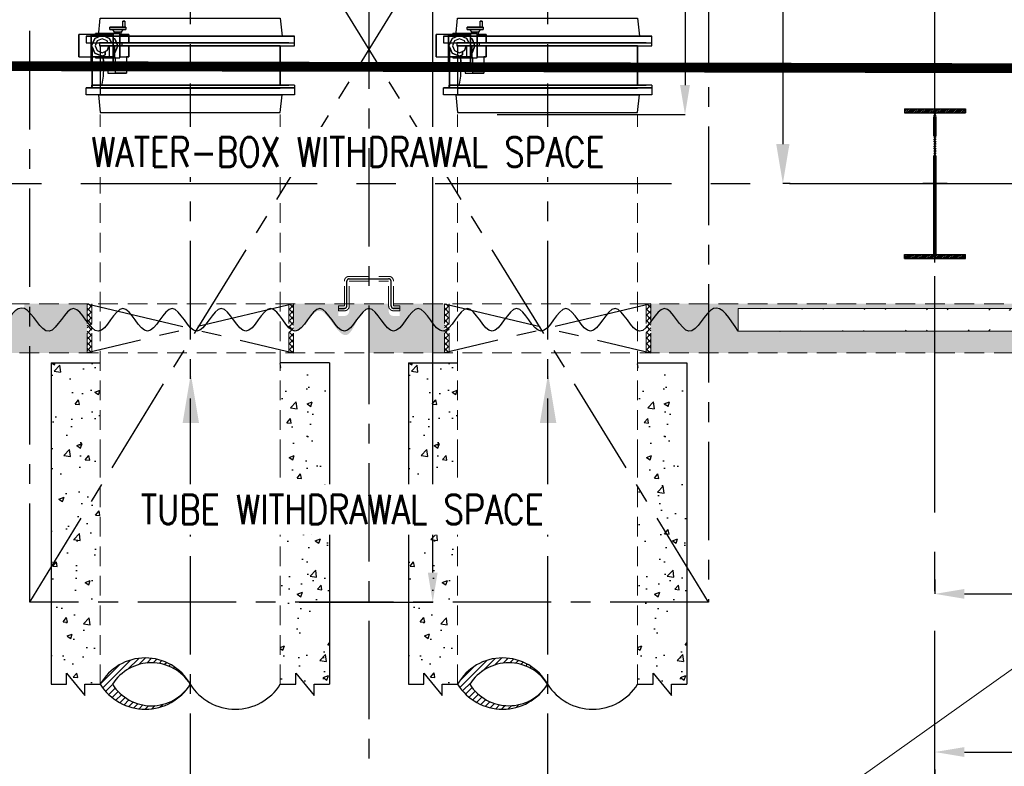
# Model space of a CAD drawing. Extents: x -7650383 to 4934791, y -137560 to 1826789.
# Tile 29 of 256: x 230093 to 240096, y 463164 to 470746. Entities that reach past the tile are written whole.
import ezdxf

# ---------------------------------------------------------------- set-up
doc = ezdxf.new("R2010")
doc.units = 0
doc.header["$LTSCALE"] = 800
doc.header["$MEASUREMENT"] = 0
doc.set_wipeout_variables(frame=1)
for name, pattern in [('CENTER', [2, 1.25, -0.25, 0.25, -0.25]), ('CENTER2', [1.125, 0.75, -0.125, 0.125, -0.125]), ('HIDDEN', [0.375, 0.25, -0.125])]:
    doc.linetypes.add(name, pattern=pattern)
doc.layers.get('0').update_dxf_attribs({"linetype": 'CONTINUOUS'})
for name, color, linetype in [('BLDG', 2, 'CONTINUOUS'), ('CENTER', 2, 'CENTER'), ('COL', 1, 'CENTER'), ('CWPIPEI', 4, 'CONTINUOUS'), ('GRID', 8, 'CENTER'), ('HATCH', 9, 'CONTINUOUS'), ('MECH_EQ', 8, 'HIDDEN'), ('T', 3, 'CONTINUOUS'), ('TEXT', 3, 'CONTINUOUS'), ('TG_Col', 2, 'CONTINUOUS')]:
    doc.layers.add(name, color=color, linetype=linetype)
for name, color, linetype, lineweight in [('DIM', 4, 'CONTINUOUS', 13), ('EQP0', 8, 'HIDDEN', 9), ('STAIR', 4, 'CONTINUOUS', 13), ('WALL', 6, 'CONTINUOUS', 18)]:
    doc.layers.add(name, color=color, linetype=linetype, lineweight=lineweight)
doc.styles.add('ROMANS', font='ISO9.shx', dxfattribs={"width": 0.8})
doc.styles.add('S1', font='SIMPLEX.SHX', dxfattribs={"height": 200})
doc.styles.add('S3', font='ROMANS1.SHX', dxfattribs={"width": 0.8})
doc.dimstyles.new('STANDARD$0', dxfattribs={"dimtxt": 250, "dimasz": 200, "dimexe": 0, "dimexo": 0, "dimgap": 100, "dimtad": 1, "dimdec": 0, "dimzin": 0, "dimdsep": 46, "dimtxsty": 'S1', "dimcen": 0, "dimadec": 0, "dimazin": 0, "dimtfac": 1, "dimtdec": 0, "dimtmove": 2, "dimatfit": 3, "dimfxl": 1, "dimtolj": 1, "dimtzin": 0, "dimarcsym": 0})
pattern_1 = [(45, (327686.546, -823002.334), (29.1681547, -29.1681547), []), (315, (327686.546, -823002.334), (-29.1681547, -29.1681547), [])]
pattern_2 = [(45, (331316.94, -823002.334), (29.1681547, -29.1681547), []), (315, (331316.94, -823002.334), (-29.1681547, -29.1681547), [])]

# ---------------------------------------------------------------- blocks, each defined once
blk = doc.blocks.new('*D331')
at = {"layer": 'DIM', "color": 9, "lineweight": -2, "transparency": 16777216}
for p, q in [((233988, 482082), (234289, 482082)), ((234289, 465132), (234289, 481782)), ((232933, 464832), (234289, 464832))]:
    blk.add_line(p, q, dxfattribs=at)
at = {"layer": 'DIM', "color": 9, "transparency": 16777216}
for points in [[(234239, 481782), (234339, 481782), (234289, 482082)], [(234239, 465132), (234339, 465132), (234289, 464832)]]:
    blk.add_solid(points, dxfattribs=at)
at = {"layer": 'DIM', "transparency": 16777216, "insert": (233956, 473175), "char_height": 350, "attachment_point": 5, "rotation": 90, "style": 'ROMANS'}
blk.add_mtext('\\A1;17250', dxfattribs=at)
blk = doc.blocks.new('*D357')
at = {"layer": 'DIM', "lineweight": -2, "transparency": 16777216}
for p, q in [((237921, 473932), (237846, 473932)), ((237921, 469082), (237846, 469082))]:
    blk.add_line(p, q, dxfattribs=at)
at = {"layer": 'DIM', "color": 4, "lineweight": -2, "transparency": 16777216}
blk.add_line((237846, 473532), (237846, 469482), dxfattribs=at)
at = {"layer": 'DIM', "color": 4, "transparency": 16777216}
for points in [[(237779, 473532), (237913, 473532), (237846, 473932)], [(237779, 469482), (237913, 469482), (237846, 469082)]]:
    blk.add_solid(points, dxfattribs=at)
at = {"layer": 'DIM', "transparency": 16777216, "insert": (237546, 471507), "char_height": 400, "attachment_point": 5, "rotation": 90, "style": 'ROMANS'}
blk.add_mtext('\\A1;4850', dxfattribs=at)
blk = doc.blocks.new('*D374')
at = {"layer": 'DIM', "color": 9, "lineweight": -2, "transparency": 16777216}
for p, q in [((241991, 463765), (241991, 463309)), ((239391, 463251), (239391, 463309)), ((239691, 463309), (241691, 463309))]:
    blk.add_line(p, q, dxfattribs=at)
at = {"layer": 'DIM', "color": 9, "transparency": 16777216}
for points in [[(239691, 463359), (239691, 463259), (239391, 463309)], [(241691, 463359), (241691, 463259), (241991, 463309)]]:
    blk.add_solid(points, dxfattribs=at)
at = {"layer": 'DIM', "transparency": 16777216, "insert": (240691, 463584), "char_height": 350, "attachment_point": 5, "style": 'ROMANS'}
blk.add_mtext('\\A1;2600', dxfattribs=at)
blk = doc.blocks.new('*D383')
at = {"layer": 'DIM', "color": 9, "lineweight": -2, "transparency": 16777216}
for p, q in [((245891, 468142), (245891, 463024)), ((239391, 463130), (239391, 463024)), ((239691, 463024), (245591, 463024))]:
    blk.add_line(p, q, dxfattribs=at)
at = {"layer": 'DIM', "color": 9, "transparency": 16777216}
for points in [[(239691, 463074), (239691, 462974), (239391, 463024)], [(245591, 463074), (245591, 462974), (245891, 463024)]]:
    blk.add_solid(points, dxfattribs=at)
at = {"layer": 'DIM', "transparency": 16777216, "insert": (243145, 463358), "char_height": 350, "attachment_point": 5, "style": 'ROMANS'}
blk.add_mtext('\\A1;6500', dxfattribs=at)
blk = doc.blocks.new('A$C41E52089')
at = {"layer": 'COL'}
h = blk.add_hatch(dxfattribs=at)
h.set_pattern_fill('ANSI31', color=256, scale=100, style=0)
h.paths.add_polyline_path([(310, -720), (0, -720), (0, -760), (310, -760)])
h.paths.add_polyline_path([(0, -720), (-310, -720), (-310, -760), (0, -760)])
h.paths.add_polyline_path([(0, 0), (-13, 0), (-13, -720), (0, -720)])
h.paths.add_polyline_path([(0, 720), (-13, 720), (-13, 0), (0, 0)])
h.paths.add_polyline_path([(12, 0), (0, 0), (0, -720), (12, -720)])
h.paths.add_polyline_path([(12, 720), (0, 720), (0, 0), (12, 0)])
h.paths.add_polyline_path([(310, 760), (0, 760), (0, 720), (12, 720), (310, 720)])
h.paths.add_polyline_path([(0, 760), (-310, 760), (-310, 720), (0, 720)])
for p, q in [((-310, 760), (310, 760)), ((-310, 760), (-310, 720)), ((-310, 720), (310, 720)), ((-13, -720), (-13, 720)), ((12, -720), (12, 720)), ((310, 760), (310, 720)), ((-310, -720), (310, -720)), ((-310, -760), (-310, -720)), ((-310, -760), (310, -760)), ((310, -760), (310, -720))]:
    blk.add_line(p, q, dxfattribs=at)
at = {"layer": 'COL', "color": 2}
for p, q in [((0, -800), (0, 800)), ((123, 0), (-123, 0))]:
    blk.add_line(p, q, dxfattribs=at)
blk = doc.blocks.new('*D406')
at = {"layer": 'DIM', "color": 9, "lineweight": -2, "transparency": 16777216}
for p, q in [((234944, 482082), (236852, 482082)), ((236852, 481782), (236852, 470082)), ((234944, 469782), (236852, 469782))]:
    blk.add_line(p, q, dxfattribs=at)
at = {"layer": 'DIM', "color": 9, "transparency": 16777216}
for points in [[(236802, 481782), (236902, 481782), (236852, 482082)], [(236802, 470082), (236902, 470082), (236852, 469782)]]:
    blk.add_solid(points, dxfattribs=at)
at = {"layer": 'DIM', "transparency": 16777216, "insert": (236577, 473589), "char_height": 350, "attachment_point": 5, "rotation": 90, "style": 'ROMANS'}
blk.add_mtext('\\A1;12300', dxfattribs=at)
blk = doc.blocks.new('PIPECUT')
h = blk.add_hatch()
h.set_pattern_fill('ANSI31', color=9, scale=0.2, angle=180, style=0)
h.set_pattern_definition([(225, (-34534.742475, -48482.33709), (0.01767766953, -0.01767766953), [])])
h.paths.add_polyline_path([(0, 0, -0.552818), (0.4319, 0, -0.552129), (0, 0, 0.585634), (0.5, 0, 0.553556)])
for centre, radius, start, end in [((-0.25, -0.1566), 0.295, 32.0662, 147.9338), ((0.25, -0.1566), 0.295, 32.0661, 147.9339), ((0.2159, -0.1356), 0.255, 32.1308, 147.8692), ((0.2159, 0.1359), 0.2552, 212.1912, 327.8088), ((0.25, 0.1402), 0.2866, 209.2906, 330.7094)]:
    blk.add_arc(centre, radius, start, end)
blk = doc.blocks.new('*D256')
at = {"layer": 'TG_Col', "color": 9, "lineweight": -2, "transparency": 16777216}
for p, q in [((243891, 470242), (243891, 464915)), ((239391, 465061), (239391, 464915)), ((239691, 464915), (243591, 464915))]:
    blk.add_line(p, q, dxfattribs=at)
at = {"layer": 'TG_Col', "color": 9, "transparency": 16777216}
for points in [[(239691, 464965), (239691, 464865), (239391, 464915)], [(243591, 464965), (243591, 464865), (243891, 464915)]]:
    blk.add_solid(points, dxfattribs=at)
at = {"layer": 'TG_Col', "transparency": 16777216, "insert": (241728, 465190), "char_height": 350, "attachment_point": 5, "style": 'ROMANS'}
blk.add_mtext('\\A1;4500', dxfattribs=at)
blk = doc.blocks.new('A$C0BD465DE')
at = {"layer": 'CWPIPEI', "ltscale": 0.5}
h = blk.add_hatch(dxfattribs=at)
h.set_pattern_fill('AR-CONC', color=0, scale=100)
h.set_pattern_definition([(50, (-56184, -61953.53), (717.26, -62.752), [75, -825]), (355, (-56184, -61953.5), (-138.7513, 752.192), [60, -660]), (100.4514, (-56124.25, -61958.76), (578.509, 689.44), [63.74, -701.142]), (46.1842, (-56184, -61753.5), (1067.241, -165.519), [112.5, -1237.5]), (96.6356, (-56095.1, -61767.3), (934.662, 974.119), [95.61, -1051.714]), (351.1842, (-56184, -61753.5), (934.662, 974.119), [90, -990]), (21, (-56084, -61803.53), (596.907, -402.619), [75, -825]), (326, (-56084, -61803.5), (243.3153, 725.15), [60, -660]), (71.4514, (-56034.3, -61837.1), (840.2224, 322.531), [63.74, -701.142]), (37.5, (-56184.02, -61953.53), (12.15986, 332.89385), [0, -652, 0, -670, 0, -662.5]), (7.5, (-56184.02, -61953.53), (263.0695, 394.4117), [0, -382, 0, -637, 0, -252.5]), (327.5, (-56407.02, -61953.53), (533.8224, -22.5549), [0, -250, 0, -780, 0, -1035]), (317.5, (-56507.02, -61953.53), (583.1862, 100.105), [0, -325, 0, -518, 0, -735])])
h.paths.add_polyline_path([(4800, -6652), (4400, -6652), (4400, -7550), (5700, -7550), (5750, -7550), (5750, -7150), (4800, -7150)])
h.paths.add_polyline_path([(8320, -7150), (5750, -7150), (5750, -7550), (8320, -7550)])
h.paths.add_polyline_path([(12750, -7150), (8320, -7150), (8320, -7550), (12250, -7550), (12250, -13000), (12750, -13000)])
h.paths.add_polyline_path([(12900, -14366), (9400, -14500), (9400, -14720), (12900, -14720)])
h.paths.add_polyline_path([(12900, -14332), (12900, -13000), (12250, -13000), (12250, -14220), (9400, -14220), (9400, -14427)])
h.paths.add_polyline_path([(7301, -14500), (3750, -14500), (3750, -14270), (7301, -14270), (7301, -14220), (3500, -14220), (3500, -14720), (7301, -14720)])
h.paths.add_polyline_path([(3500, -14220), (2865, -14220), (2865, -14720), (3500, -14720)])
edge = h.paths.add_edge_path()
edge.add_line((766, -14220), (250, -14220))
edge.add_line((250, -14220), (250, -14295))
edge.add_line((250, -14295), (312, -14295))
edge.add_line((312, -14295), (312, -14345))
edge.add_line((312, -14345), (250, -14345))
edge.add_arc((250, -14295), 50, 180, 270, ccw=False)
edge.add_line((200, -14295), (200, -14220))
edge.add_line((200, -14220), (0, -14220))
edge.add_line((0, -14220), (0, -14720))
edge.add_line((0, -14720), (766, -14720))
edge.add_line((766, -14720), (766, -14220))
edge = h.paths.add_edge_path(flags=17)
edge.add_spline(control_points=[(0, -14270), (0, -14270), (-83, -14270), (-250, -14730), (-500, -14040), (-672, -14514), (-760, -14499), (-765, -14497)], knot_values=[5095.586331, 5095.586331, 5095.586331, 5095.586331, 5265.43921, 5435.292087, 5774.997842, 6114.703597, 6135.662009, 6135.662009, 6135.662009, 6135.662009], degree=3, periodic=0)
edge.add_line((-765, -14498), (-765, -14720))
edge.add_line((-765, -14720), (0, -14720))
edge.add_line((0, -14720), (0, -14270))
edge = h.paths.add_edge_path()
edge.add_line((0, -14270), (0, -14220))
edge.add_line((0, -14220), (-200, -14220))
edge.add_line((-200, -14220), (-200, -14295))
edge.add_arc((-250, -14295), 50, -90, 0, ccw=False)
edge.add_line((-250, -14345), (-311, -14345))
edge.add_line((-311, -14345), (-311, -14295))
edge.add_line((-311, -14295), (-250, -14295))
edge.add_line((-250, -14295), (-250, -14220))
edge.add_line((-250, -14220), (-765, -14220))
edge.add_line((-765, -14220), (-765, -14720))
edge.add_line((-765, -14720), (0, -14720))
edge.add_line((0, -14720), (0, -14270))
h.paths.add_polyline_path([(-2864, -14220), (-3500, -14220), (-3500, -14720), (-2864, -14720)])
edge = h.paths.add_edge_path()
edge.add_spline(control_points=[(-3500, -14270), (-3500, -14270), (-3583, -14234), (-3667, -14367), (-3750, -14500)], knot_values=[9851.466902, 9851.466902, 9851.466902, 9851.466902, 10021.319784, 10191.172664, 10191.172664, 10191.172664, 10191.172664], degree=3, periodic=0)
edge.add_line((-3750, -14500), (-4250, -14500))
edge.add_line((-4250, -14500), (-4250, -14720))
edge.add_line((-4250, -14720), (-3500, -14720))
edge.add_line((-3500, -14720), (-3500, -14270))
h.paths.add_polyline_path([(-4250, -14500), (-5800, -14500), (-5800, -14720), (-4250, -14720)])
h.paths.add_polyline_path([(-4250, -14220), (-5800, -14220), (-5800, -14270), (-4250, -14270)])
h.paths.add_polyline_path([(-9249, -14720), (-7899, -14720), (-7899, -14270), (-9249, -14170)])
edge = h.paths.add_edge_path()
edge.add_line((-8749, -13580), (-8824, -13580))
edge.add_line((-8824, -13580), (-8824, -13641))
edge.add_line((-8824, -13641), (-8874, -13641))
edge.add_line((-8874, -13641), (-8874, -13580))
edge.add_arc((-8824, -13580), 50, 90, 180, ccw=False)
edge.add_line((-8824, -13530), (-8749, -13530))
edge.add_line((-8749, -13530), (-8749, -13130))
edge.add_line((-8749, -13130), (-8824, -13130))
edge.add_arc((-8824, -13080), 50, 180, 270, ccw=False)
edge.add_line((-8874, -13080), (-8874, -13019))
edge.add_line((-8874, -13019), (-8824, -13019))
edge.add_line((-8824, -13019), (-8824, -13080))
edge.add_line((-8824, -13080), (-8749, -13080))
edge.add_line((-8749, -13080), (-8750, -13000))
edge.add_line((-8750, -13000), (-9249, -13704))
edge.add_line((-9249, -13704), (-9249, -14170))
edge.add_line((-9249, -14170), (-7899, -14270))
edge.add_line((-7899, -14270), (-7899, -14220))
edge.add_line((-7899, -14220), (-8749, -14220))
edge.add_line((-8749, -14220), (-8749, -13580))
h.paths.add_polyline_path([(-4880, -7150), (-9249, -7150), (-9249, -13704), (-8750, -13000), (-8750, -7550), (-4880, -7550)])
h.paths.add_polyline_path([(-4400, -6661), (-4800, -6661), (-4800, -7150), (-4880, -7149), (-4880, -7547), (-4400, -7550)])
at = {"layer": 'EQP0'}
h = blk.add_hatch(dxfattribs=at)
h.set_pattern_fill('ACET-2D-ANSI37', color=256, scale=330, angle=450, style=0)
h.set_pattern_definition(pattern_1)
h.paths.add_polyline_path([(-2814, -14720), (-2864, -14720), (-2864, -14220), (-2814, -14220)])
h = blk.add_hatch(dxfattribs=at)
h.set_pattern_fill('ACET-2D-ANSI37', color=256, scale=330, angle=450, style=0)
h.set_pattern_definition(pattern_1)
h.paths.add_polyline_path([(-815, -14720), (-765, -14720), (-765, -14220), (-815, -14220)])
h = blk.add_hatch(dxfattribs=at)
h.set_pattern_fill('ACET-2D-ANSI37', color=256, scale=330, angle=450, style=0)
h.set_pattern_definition(pattern_2)
h.paths.add_polyline_path([(816, -14720), (766, -14720), (766, -14220), (816, -14220)])
h = blk.add_hatch(dxfattribs=at)
h.set_pattern_fill('ACET-2D-ANSI37', color=256, scale=330, angle=450, style=0)
h.set_pattern_definition(pattern_2)
h.paths.add_polyline_path([(2815, -14720), (2865, -14720), (2865, -14220), (2815, -14220)])
at = {"color": 2, "linetype": 'CENTER'}
for p, q in [((-225, -14242), (-225, -13992)), ((-200, -13967), (200, -13967)), ((225, -14242), (225, -13992)), ((-2864, -14220), (-765, -14720)), ((-765, -14220), (-2864, -14720)), ((-311, -14267), (-250, -14267)), ((312, -14267), (250, -14267)), ((766, -14220), (2865, -14720)), ((2865, -14220), (766, -14720))]:
    blk.add_line(p, q, dxfattribs=at)
for centre, start, end in [((-200, -13992), 90, 180), ((200, -13992), 0, 90), ((-250, -14242), 270, 0), ((250, -14242), 180, 270)]:
    blk.add_arc(centre, 25, start, end, dxfattribs=at)
at = {"layer": 'EQP0'}
for p, q in [((-250, -14242), (-250, -13992)), ((-200, -13942), (200, -13942)), ((-200, -13992), (200, -13992)), ((-200, -14242), (-200, -13992)), ((200, -14242), (200, -13992)), ((250, -14242), (250, -13992)), ((-8750, -14220), (12250, -14220)), ((-2864, -14220), (-2864, -14720)), ((-2864, -14220), (-2864, -14720)), ((-2814, -14720), (-2814, -14220)), ((-815, -14720), (-815, -14220)), ((-765, -14220), (-765, -14720)), ((-765, -14220), (-765, -14720)), ((-311, -14242), (-250, -14242)), ((-311, -14292), (-311, -14242)), ((-311, -14292), (-250, -14292)), ((312, -14242), (250, -14242)), ((312, -14292), (250, -14292)), ((312, -14292), (312, -14242)), ((766, -14220), (766, -14720)), ((766, -14220), (766, -14720)), ((816, -14720), (816, -14220)), ((2815, -14720), (2815, -14220)), ((2865, -14220), (2865, -14720)), ((2865, -14220), (2865, -14720)), ((-9249, -14720), (12751, -14720))]:
    blk.add_line(p, q, dxfattribs=at)
for centre, start, end in [((-200, -13992), 90, 180), ((200, -13992), 0, 90), ((-250, -14242), 270, 0), ((250, -14242), 180, 270)]:
    blk.add_arc(centre, 50, start, end, dxfattribs=at)
blk = doc.blocks.new('A$C3D4354C1')
at = {"layer": 'CWPIPEI', "ltscale": 0.5}
h = blk.add_hatch(dxfattribs=at)
h.set_pattern_fill('AR-CONC', color=0, scale=75)
h.set_pattern_definition([(50, (48213.28, 47097), (537.9451, -47.064), [56.25, -618.75]), (355, (48213.3, 47097), (-104.0635, 564.144), [45, -495]), (100.45144, (48258.1, 47093.1), (433.8816, 517.08), [47.805, -525.8566]), (46.1842, (48213.3, 47247), (800.431, -124.1395), [84.375, -928.125]), (96.6356, (48280, 47236.65), (700.9965, 730.589), [71.708, -788.785]), (351.1842, (48213.3, 47247), (700.996, 730.589), [67.5, -742.5]), (21, (48288.28, 47209.5), (447.6803, -301.9642), [56.25, -618.75]), (326, (48288.3, 47209.5), (182.4865, 543.8625), [45, -495]), (71.45144, (48325.6, 47184.33), (630.1668, 241.8984), [47.805, -525.8566]), (37.5, (48213.28, 47097), (9.1199, 249.6704), [0, -489, 0, -502.5, 0, -496.875]), (7.5, (48213.28, 47097), (197.3022, 295.8088), [0, -286.5, 0, -477.75, 0, -189.375]), (327.5, (48046.03, 47097), (400.3668, -16.91615), [0, -187.5, 0, -585, 0, -776.25]), (317.5, (47971.03, 47097), (437.3896, 75.0787), [0, -243.75, 0, -388.5, 0, -551.25])])
h.paths.add_polyline_path([(-401, -1820), (-901, -1820), (-901, -5095), (-744, -5095), (-744, -4983), (-557, -5208), (-557, -5095), (-401, -5095)])
h.paths.add_polyline_path([(-2729, -1820), (-3229, -1820), (-3229, -5095), (-3073, -5095), (-3073, -4983), (-2886, -5208), (-2886, -5095), (-2729, -5095)])
h = blk.add_hatch(dxfattribs=at)
h.set_pattern_fill('AR-CONC', color=0, scale=75)
h.set_pattern_definition([(50, (51843.1, 47097.27), (537.9451, -47.064), [56.25, -618.75]), (355, (51843.1, 47097.3), (-104.0635, 564.144), [45, -495]), (100.45144, (51887.9, 47093.35), (433.8816, 517.08), [47.805, -525.8566]), (46.1842, (51843.1, 47247.3), (800.431, -124.1395), [84.375, -928.125]), (96.6356, (51909.8, 47236.9), (700.9965, 730.589), [71.708, -788.785]), (351.1842, (51843.1, 47247.3), (700.996, 730.589), [67.5, -742.5]), (21, (51918.1, 47209.77), (447.6803, -301.9642), [56.25, -618.75]), (326, (51918.1, 47209.8), (182.4865, 543.8625), [45, -495]), (71.45144, (51955.4, 47184.6), (630.1668, 241.8984), [47.805, -525.8566]), (37.5, (51843.1, 47097.27), (9.1199, 249.6704), [0, -489, 0, -502.5, 0, -496.875]), (7.5, (51843.1, 47097.27), (197.3022, 295.8088), [0, -286.5, 0, -477.75, 0, -189.375]), (327.5, (51675.84, 47097.27), (400.3668, -16.91615), [0, -187.5, 0, -585, 0, -776.25]), (317.5, (51600.84, 47097.27), (437.3896, 75.0787), [0, -243.75, 0, -388.5, 0, -551.25])])
h.paths.add_polyline_path([(3229, -1820), (2729, -1820), (2729, -5095), (2886, -5095), (2886, -4982), (3073, -5207), (3073, -5095), (3229, -5095)])
h.paths.add_polyline_path([(900, -1820), (400, -1820), (400, -5095), (557, -5095), (557, -4982), (744, -5207), (744, -5095), (900, -5095)])
at = {"ltscale": 0.5}
for p, q in [((-3229, -1820), (-2729, -1820)), ((-3229, -1820), (-3229, -5085)), ((-401, -1820), (-901, -1820)), ((-401, -1820), (-401, -5085)), ((400, -1820), (900, -1820)), ((400, -1820), (900, -1820)), ((400, -1820), (400, -5084)), ((2729, -1820), (3229, -1820)), ((3229, -1820), (3229, -5084))]:
    blk.add_line(p, q, dxfattribs=at)
for points in [[(-3229, -5085), (-3073, -5085), (-3073, -4972), (-2886, -5197), (-2886, -5085), (-2729, -5085)], [(-901, -5085), (-744, -5085), (-744, -4972), (-557, -5197), (-557, -5085), (-401, -5085)], [(400, -5084), (557, -5084), (557, -4972), (744, -5197), (744, -5084), (900, -5084)], [(2729, -5084), (2886, -5084), (2886, -4972), (3073, -5197), (3073, -5084), (3229, -5084)]]:
    blk.add_lwpolyline(points, dxfattribs=at)

msp = doc.modelspace()

# ---------------------------------------------------------------- hatches: boundary and pattern name
at = {"layer": 'HATCH'}
h = msp.add_hatch(dxfattribs=at)
h.set_pattern_fill('ANSI32', color=256, scale=1200, style=0)
h.set_pattern_definition([(45, (185011.4, 370230.14), (-318.198, 318.198), []), (45, (185223.54, 370230.14), (-318.198, 318.198), [])])
edge = h.paths.add_edge_path()
edge.add_line((273391.2, 467581.6), (237391.2, 467581.9))
edge.add_line((273391.2, 467811.6), (237391.2, 467811.9))

# ---------------------------------------------------------------- linework, layer by layer
at = {"color": 2, "linetype": 'CENTER'}
for p, q in [((231826.2, 476499), (231826.2, 460659.9)), ((235456.2, 476499), (235456.2, 460659.9))]:
    msp.add_line(p, q, dxfattribs=at)
at = {"layer": 'BLDG'}
for p, q in [((230829.1, 470469.5), (230829.1, 470066.8)), ((230904.6, 470510.2), (230904.6, 470482.2)), ((232826.3, 470510.2), (230904.6, 470510.2)), ((230904.6, 470482.2), (232826.3, 470482.2)), ((232883.8, 470482.2), (232883.8, 470510.2)), ((234459.1, 470469.5), (234459.1, 470066.8)), ((234534.6, 470510.2), (234534.6, 470482.2)), ((236456.3, 470510.2), (234534.6, 470510.2)), ((234534.6, 470482.2), (236456.3, 470482.2)), ((236513.8, 470482.2), (236513.8, 470510.2)), ((230829.1, 470066.8), (230837.6, 470081.2)), ((230837.6, 470081.2), (232826.3, 470081.2)), ((232883.8, 470081.2), (232883.8, 470053.2)), ((234459.1, 470066.8), (234467.6, 470081.2)), ((234467.6, 470081.2), (236456.3, 470081.2)), ((236513.8, 470081.2), (236513.8, 470053.2))]:
    msp.add_line(p, q, dxfattribs=at)
at = {"layer": 'BLDG', "flags": 128}
for points in [[(230892.1, 470580.2), (230911.6, 470760.2), (232740.7, 470760.2), (232760.3, 470580.2)], [(234522.1, 470580.2), (234541.6, 470760.2), (236370.7, 470760.2), (236390.3, 470580.2)], [(231010.1, 470646.7), (231010.1, 470669.2), (231170.2, 470669.2), (231170.2, 470646.7), (231010.1, 470646.7)], [(231170.2, 470669.2), (231010.1, 470669.2)], [(231010.1, 470646.7), (231170.2, 470646.7)], [(231056.3, 470619.2), (231039.7, 470646.7), (231140.6, 470646.7), (231123.9, 470619.2)], [(231140.6, 470646.7), (231039.7, 470646.7)], [(231150, 470669.2), (231140.2, 470669.2), (231140.2, 470731.7), (231160.2, 470731.7), (231160.2, 470669.2), (231150, 470669.2)], [(231160.2, 470731.7), (231140.2, 470731.7)], [(231160.2, 470669.2), (231140.2, 470669.2)], [(234640.1, 470646.7), (234640.1, 470669.2), (234800.2, 470669.2), (234800.2, 470646.7), (234640.1, 470646.7)], [(234800.2, 470669.2), (234640.1, 470669.2)], [(234640.1, 470646.7), (234800.2, 470646.7)], [(234686.3, 470619.2), (234669.7, 470646.7), (234770.6, 470646.7), (234753.9, 470619.2)], [(234770.6, 470646.7), (234669.7, 470646.7)], [(234780, 470669.2), (234770.2, 470669.2), (234770.2, 470731.7), (234790.2, 470731.7), (234790.2, 470669.2), (234780, 470669.2)], [(234790.2, 470731.7), (234770.2, 470731.7)], [(234790.2, 470669.2), (234770.2, 470669.2)], [(230693.1, 470369.2), (230693.1, 470594.2)], [(230817.6, 470594.2), (230693.1, 470594.2), (230693.1, 470369.2), (230817.6, 470369.2)], [(232883.8, 470510.2), (232883.8, 470580.2), (230768.6, 470580.2), (230768.6, 470510.2), (232883.8, 470510.2)], [(230768.6, 470580.2), (232883.8, 470580.2)], [(230817.6, 470594.2), (230817.6, 470369.2)], [(230817.6, 470594.2), (230817.6, 470369.2)], [(230817.6, 470594.2), (230817.6, 470369.2), (231042.6, 470369.2), (231042.6, 470594.2), (230817.6, 470594.2)], [(230817.6, 470580.2), (230817.6, 470594.2), (230893.6, 470594.2)], [(230817.6, 470510.2), (230817.6, 470580.2)], [(230942.2, 470380.7), (230961.9, 470388.9), (230930.1, 470375.7), (230855.1, 470406.7), (230824, 470481.7), (230855.1, 470556.7), (230930.1, 470587.8), (231005.1, 470556.7), (231024.3, 470510.2), (230989, 470510.2), (230980.1, 470531.7), (230930.1, 470552.4), (230880.1, 470531.7), (230859.4, 470481.7), (230880.1, 470431.7), (230930.1, 470411), (230961.9, 470424.2), (230961.9, 470388.9)], [(230893.6, 470594.2), (231042.6, 470594.2), (231042.6, 470510.2), (230989, 470510.2), (230980.1, 470531.7), (230930.1, 470552.4), (230880.1, 470531.7), (230859.4, 470481.7), (230880.1, 470431.7), (230930.1, 470411), (230980.1, 470431.7), (231000.8, 470481.7), (231000.9, 470369.2), (230829.1, 470369.2)], [(230911.8, 470580.2), (230855.1, 470556.7), (230835.8, 470510.2)], [(230904.6, 470510.2), (230989, 470510.2), (230980.1, 470531.7), (230930.1, 470552.4), (230880.1, 470531.7), (230859.4, 470481.7), (230880.1, 470431.7), (230930.1, 470411), (230980.1, 470431.7), (230999.3, 470478.3)], [(230894.8, 470605.5), (231110.8, 470605.5), (231110.8, 470594.2), (231202.7, 470594.2), (231202.7, 470510.2), (231042.6, 470510.2), (231042.6, 470594.2), (230863.3, 470594.2)], [(231042.6, 470403.5), (231042.6, 470369.2), (230863.3, 470369.2), (230863.3, 470358), (231110.8, 470358), (231110.8, 470605.5), (230863.3, 470605.5), (230863.3, 470594.2), (231042.6, 470594.2), (231042.6, 470560), (231058.7, 470553.3), (231088.3, 470481.7), (231058.7, 470410.1), (231042.6, 470403.5)], [(230863.3, 470594.2), (230863.3, 470605.5), (230894.8, 470605.5)], [(230989, 470510.2), (230980.1, 470531.7), (230930.1, 470552.4), (230880.1, 470531.7), (230871.2, 470510.2)], [(230892.1, 470580.2), (232760.3, 470580.2)], [(232760.3, 470580.2), (230892.1, 470580.2)], [(230940.7, 470583.4), (230930.1, 470587.8), (230911.8, 470580.2)], [(231024.3, 470510.2), (231005.1, 470556.7), (230940.7, 470583.4)], [(231042.6, 470560), (231042.6, 470403.5), (231058.7, 470410.1), (231088.3, 470481.7), (231058.7, 470553.3), (231042.6, 470560)], [(231110.8, 470605.5), (231110.8, 470594.2), (231123.9, 470594.2), (231123.9, 470619.2), (231056.3, 470619.2), (231056.3, 470605.5), (231110.8, 470605.5)], [(231123.9, 470619.2), (231056.3, 470619.2)], [(231056.3, 470605.5), (231110.8, 470605.5), (231110.8, 470594.2), (231123.9, 470594.2)], [(231133.9, 470510.2), (231202.7, 470510.2), (231202.7, 470594.2), (231110.8, 470594.2), (231110.8, 470369.7), (231202.7, 470369.7), (231202.7, 470482.2), (231133.9, 470482.2), (232883.8, 470482.2)], [(234323.1, 470369.2), (234323.1, 470594.2)], [(234447.6, 470594.2), (234323.1, 470594.2), (234323.1, 470369.2), (234447.6, 470369.2)], [(236513.8, 470510.2), (236513.8, 470580.2), (234398.6, 470580.2), (234398.6, 470510.2), (236513.8, 470510.2)], [(234398.6, 470580.2), (236513.8, 470580.2)], [(234447.6, 470594.2), (234447.6, 470369.2)], [(234447.6, 470594.2), (234447.6, 470369.2)], [(234447.6, 470594.2), (234447.6, 470369.2), (234672.6, 470369.2), (234672.6, 470594.2), (234447.6, 470594.2)], [(234447.6, 470580.2), (234447.6, 470594.2), (234523.6, 470594.2)], [(234447.6, 470510.2), (234447.6, 470580.2)], [(234572.2, 470380.7), (234591.9, 470388.9), (234560.1, 470375.7), (234485.1, 470406.7), (234454, 470481.7), (234485.1, 470556.7), (234560.1, 470587.8), (234635.1, 470556.7), (234654.3, 470510.2), (234619, 470510.2), (234610.1, 470531.7), (234560.1, 470552.4), (234510.1, 470531.7), (234489.4, 470481.7), (234510.1, 470431.7), (234560.1, 470411), (234591.9, 470424.2), (234591.9, 470388.9)], [(234523.6, 470594.2), (234672.6, 470594.2), (234672.6, 470510.2), (234619, 470510.2), (234610.1, 470531.7), (234560.1, 470552.4), (234510.1, 470531.7), (234489.4, 470481.7), (234510.1, 470431.7), (234560.1, 470411), (234610.1, 470431.7), (234630.8, 470481.7), (234630.9, 470369.2), (234459.1, 470369.2)], [(234541.8, 470580.2), (234485.1, 470556.7), (234465.8, 470510.2)], [(234534.6, 470510.2), (234619, 470510.2), (234610.1, 470531.7), (234560.1, 470552.4), (234510.1, 470531.7), (234489.4, 470481.7), (234510.1, 470431.7), (234560.1, 470411), (234610.1, 470431.7), (234629.3, 470478.3)], [(234524.8, 470605.5), (234740.8, 470605.5), (234740.8, 470594.2), (234832.7, 470594.2), (234832.7, 470510.2), (234672.6, 470510.2), (234672.6, 470594.2), (234493.3, 470594.2)], [(234672.6, 470403.5), (234672.6, 470369.2), (234493.3, 470369.2), (234493.3, 470358), (234740.8, 470358), (234740.8, 470605.5), (234493.3, 470605.5), (234493.3, 470594.2), (234672.6, 470594.2), (234672.6, 470560), (234688.7, 470553.3), (234718.3, 470481.7), (234688.7, 470410.1), (234672.6, 470403.5)], [(234493.3, 470594.2), (234493.3, 470605.5), (234524.8, 470605.5)], [(234619, 470510.2), (234610.1, 470531.7), (234560.1, 470552.4), (234510.1, 470531.7), (234501.2, 470510.2)], [(234522.1, 470580.2), (236390.3, 470580.2)], [(236390.3, 470580.2), (234522.1, 470580.2)], [(234570.7, 470583.4), (234560.1, 470587.8), (234541.8, 470580.2)], [(234654.3, 470510.2), (234635.1, 470556.7), (234570.7, 470583.4)], [(234672.6, 470560), (234672.6, 470403.5), (234688.7, 470410.1), (234718.3, 470481.7), (234688.7, 470553.3), (234672.6, 470560)], [(234740.8, 470605.5), (234740.8, 470594.2), (234753.9, 470594.2), (234753.9, 470619.2), (234686.3, 470619.2), (234686.3, 470605.5), (234740.8, 470605.5)], [(234753.9, 470619.2), (234686.3, 470619.2)], [(234686.3, 470605.5), (234740.8, 470605.5), (234740.8, 470594.2), (234753.9, 470594.2)], [(234763.9, 470510.2), (234832.7, 470510.2), (234832.7, 470594.2), (234740.8, 470594.2), (234740.8, 470369.7), (234832.7, 470369.7), (234832.7, 470482.2), (234763.9, 470482.2), (236513.8, 470482.2)], [(230768.6, 470510.2), (232883.8, 470510.2)], [(230829.1, 470369.2), (230817.6, 470369.2), (230817.6, 470510.2)], [(230835.8, 470510.2), (230824, 470481.7), (230855.1, 470406.7), (230930.1, 470375.7), (230961.9, 470388.9), (230961.9, 470424.2)], [(230826.1, 470510.2), (230835.8, 470510.2)], [(230826.1, 470486.7), (230826.1, 470510.2), (230835.8, 470510.2)], [(230829.1, 470496.7), (230829.1, 470493.9), (230826.1, 470486.7)], [(230835.8, 470510.2), (230829.1, 470493.9)], [(230829.7, 470495.5), (230829.1, 470493.9), (230829.1, 470496.7), (230829.7, 470495.5)], [(230829.7, 470495.5), (230829.1, 470496.7), (230829.1, 470493.9)], [(230829.1, 470469.5), (230855.1, 470406.7), (230930.1, 470375.7), (230961.9, 470388.9)], [(232883.8, 470081.2), (230837.6, 470081.2), (230829.1, 470066.8), (230829.1, 470469.5), (230855.1, 470406.7), (230930.1, 470375.7), (230942.2, 470380.7), (230945.4, 470304.6)], [(230871.2, 470510.2), (230859.4, 470481.7), (230880.1, 470431.7), (230930.1, 470411), (230980.1, 470431.7), (230999.3, 470478.3), (230999.3, 470482.2)], [(230904.6, 470482.2), (232740.7, 470482.2)], [(232740.7, 470081.2), (232740.7, 470479.3), (230911.6, 470479.3), (230911.6, 469983.2)], [(231000.6, 470482.2), (231000.8, 470481.7), (230980.1, 470431.7), (230961.9, 470424.2)], [(230989, 470510.2), (231024.3, 470510.2)], [(231000.9, 470482.2), (231000.8, 470481.7)], [(231040.4, 470241.7), (231041.2, 470241.7), (231041.2, 470369.2), (231042.6, 470369.2), (231042.6, 470482.2), (231056.7, 470482.2)], [(231056.7, 470482.2), (231056.7, 470358), (231041.2, 470358), (231041.2, 470369.2), (231042.6, 470369.2), (231042.6, 470482.2), (231056.7, 470482.2)], [(231133.9, 470482.2), (231133.9, 470510.2), (232826.3, 470510.2)], [(232740.7, 470482.2), (231202.7, 470482.2), (231202.7, 470369.7), (231176.6, 470369.7)], [(232740.7, 470482.2), (232740.7, 470081.2)], [(234398.6, 470510.2), (236513.8, 470510.2)], [(234459.1, 470369.2), (234447.6, 470369.2), (234447.6, 470510.2)], [(234465.8, 470510.2), (234454, 470481.7), (234485.1, 470406.7), (234560.1, 470375.7), (234591.9, 470388.9), (234591.9, 470424.2)], [(234456.1, 470510.2), (234465.8, 470510.2)], [(234456.1, 470486.7), (234456.1, 470510.2), (234465.8, 470510.2)], [(234459.1, 470496.7), (234459.1, 470493.9), (234456.1, 470486.7)], [(234465.8, 470510.2), (234459.1, 470493.9)], [(234459.7, 470495.5), (234459.1, 470493.9), (234459.1, 470496.7), (234459.7, 470495.5)], [(234459.7, 470495.5), (234459.1, 470496.7), (234459.1, 470493.9)], [(234459.1, 470469.5), (234485.1, 470406.7), (234560.1, 470375.7), (234591.9, 470388.9)], [(236513.8, 470081.2), (234467.6, 470081.2), (234459.1, 470066.8), (234459.1, 470469.5), (234485.1, 470406.7), (234560.1, 470375.7), (234572.2, 470380.7), (234575.4, 470304.6)], [(234501.2, 470510.2), (234489.4, 470481.7), (234510.1, 470431.7), (234560.1, 470411), (234610.1, 470431.7), (234629.3, 470478.3), (234629.3, 470482.2)], [(234534.6, 470482.2), (236370.7, 470482.2)], [(236370.7, 470081.2), (236370.7, 470479.3), (234541.6, 470479.3), (234541.6, 469983.2)], [(234630.6, 470482.2), (234630.8, 470481.7), (234610.1, 470431.7), (234591.9, 470424.2)], [(234619, 470510.2), (234654.3, 470510.2)], [(234630.9, 470482.2), (234630.8, 470481.7)], [(234670.4, 470241.7), (234671.2, 470241.7), (234671.2, 470369.2), (234672.6, 470369.2), (234672.6, 470482.2), (234686.7, 470482.2)], [(234686.7, 470482.2), (234686.7, 470358), (234671.2, 470358), (234671.2, 470369.2), (234672.6, 470369.2), (234672.6, 470482.2), (234686.7, 470482.2)], [(234763.9, 470482.2), (234763.9, 470510.2), (236456.3, 470510.2)], [(236370.7, 470482.2), (234832.7, 470482.2), (234832.7, 470369.7), (234806.6, 470369.7)], [(236370.7, 470482.2), (236370.7, 470081.2)], [(230819, 470369.2), (231040.4, 470369.2), (231040.4, 470241.7), (230829.1, 470241.7)], [(230863.3, 470358), (231041.2, 470358), (231041.2, 470241.7), (230819, 470241.7), (230819, 470369.2), (230863.3, 470369.2), (230863.3, 470358)], [(230829.1, 470241.7), (230819, 470241.7), (230819, 470369.2)], [(230945.4, 470304.6), (230942.2, 470380.7)], [(230988.8, 470241.7), (231041.2, 470241.7), (231041.2, 470358), (231110.8, 470358), (231110.8, 470369.7), (231176.6, 470369.7), (231176.6, 470201.7)], [(231067.2, 470358), (231041.2, 470358), (231041.2, 470241.7), (230988.8, 470241.7), (230988.8, 470201.7), (231067.2, 470201.7), (231067.2, 470358)], [(231040.4, 470369.2), (231000.9, 470369.2)], [(231067.2, 470358), (231056.7, 470358)], [(234449, 470369.2), (234670.4, 470369.2), (234670.4, 470241.7), (234459.1, 470241.7)], [(234493.3, 470358), (234671.2, 470358), (234671.2, 470241.7), (234449, 470241.7), (234449, 470369.2), (234493.3, 470369.2), (234493.3, 470358)], [(234459.1, 470241.7), (234449, 470241.7), (234449, 470369.2)], [(234575.4, 470304.6), (234572.2, 470380.7)], [(234618.8, 470241.7), (234671.2, 470241.7), (234671.2, 470358), (234740.8, 470358), (234740.8, 470369.7), (234806.6, 470369.7), (234806.6, 470201.7)], [(234697.2, 470358), (234671.2, 470358), (234671.2, 470241.7), (234618.8, 470241.7), (234618.8, 470201.7), (234697.2, 470201.7), (234697.2, 470358)], [(234670.4, 470369.2), (234630.9, 470369.2)], [(234697.2, 470358), (234686.7, 470358)], [(230963.9, 470258.9), (230945.4, 470258.9), (230941.7, 470171.7), (230929, 470091.2), (230923.1, 470081.2)], [(230945.4, 470258.9), (230941.7, 470171.7), (230929, 470091.2), (230923.1, 470081.2)], [(230963.9, 470258.9), (230926.1, 470258.9), (230926.1, 470304.6), (230963.9, 470304.6)], [(230945.4, 470258.9), (230926.1, 470258.9), (230926.1, 470304.6), (230963.9, 470304.6)], [(230963.9, 470258.9), (230963.9, 470304.6), (230926.1, 470304.6), (230926.1, 470258.9), (230963.9, 470258.9)], [(230963.9, 470304.6), (230963.9, 470258.9), (230926.1, 470258.9), (230926.1, 470304.6), (230963.9, 470304.6)], [(234593.9, 470258.9), (234575.4, 470258.9), (234571.7, 470171.7), (234559, 470091.2), (234553.1, 470081.2)], [(234575.4, 470258.9), (234571.7, 470171.7), (234559, 470091.2), (234553.1, 470081.2)], [(234593.9, 470258.9), (234556.1, 470258.9), (234556.1, 470304.6), (234593.9, 470304.6)], [(234575.4, 470258.9), (234556.1, 470258.9), (234556.1, 470304.6), (234593.9, 470304.6)], [(234593.9, 470258.9), (234593.9, 470304.6), (234556.1, 470304.6), (234556.1, 470258.9), (234593.9, 470258.9)], [(234593.9, 470304.6), (234593.9, 470258.9), (234556.1, 470258.9), (234556.1, 470304.6), (234593.9, 470304.6)], [(230988.8, 470201.7), (231176.6, 470201.7), (231067.2, 470201.7)], [(234618.8, 470201.7), (234806.6, 470201.7), (234697.2, 470201.7)], [(232883.8, 470053.2), (230768.6, 470053.2)], [(232883.8, 470053.2), (232883.8, 469983.2), (230768.6, 469983.2), (230768.6, 470053.2), (232883.8, 470053.2)], [(230829.1, 470081.2), (230826.1, 470081.2)], [(230826.1, 470053.2), (230826.1, 470081.2), (230829.1, 470081.2)], [(230826.1, 470053.2), (232826.3, 470053.2)], [(232826.3, 470053.2), (230826.1, 470053.2)], [(230829.1, 470081.2), (230829.1, 470066.8)], [(230837.6, 470081.2), (232740.7, 470081.2)], [(230837.6, 470081.2), (232740.7, 470081.2)], [(230911.6, 470053.2), (230911.6, 470049.2), (232740.7, 470049.2), (232740.7, 470053.2), (230911.6, 470053.2), (232740.7, 470053.2)], [(232740.7, 470049.2), (230911.6, 470049.2)], [(231826.2, 470053.2), (231826.2, 470049.2)], [(236513.8, 470053.2), (234398.6, 470053.2)], [(236513.8, 470053.2), (236513.8, 469983.2), (234398.6, 469983.2), (234398.6, 470053.2), (236513.8, 470053.2)], [(234459.1, 470081.2), (234456.1, 470081.2)], [(234456.1, 470053.2), (234456.1, 470081.2), (234459.1, 470081.2)], [(234456.1, 470053.2), (236456.3, 470053.2)], [(236456.3, 470053.2), (234456.1, 470053.2)], [(234459.1, 470081.2), (234459.1, 470066.8)], [(234467.6, 470081.2), (236370.7, 470081.2)], [(234467.6, 470081.2), (236370.7, 470081.2)], [(234541.6, 470053.2), (234541.6, 470049.2), (236370.7, 470049.2), (236370.7, 470053.2), (234541.6, 470053.2), (236370.7, 470053.2)], [(236370.7, 470049.2), (234541.6, 470049.2)], [(235456.2, 470053.2), (235456.2, 470049.2)], [(232883.8, 469983.2), (230768.6, 469983.2)], [(232760.3, 469983.2), (230892.1, 469983.2), (232760.3, 469983.2)], [(230892.1, 469983.2), (230911.7, 469803.2), (232740.7, 469803.2), (232760.3, 469983.2)], [(236513.8, 469983.2), (234398.6, 469983.2)], [(236390.3, 469983.2), (234522.1, 469983.2), (236390.3, 469983.2)], [(234522.1, 469983.2), (234541.7, 469803.2), (236370.7, 469803.2), (236390.3, 469983.2)], [(230911.7, 469803.2), (232740.7, 469803.2)], [(234541.7, 469803.2), (236370.7, 469803.2)]]:
    msp.add_lwpolyline(points, dxfattribs=at)
at = {"layer": 'CENTER'}
for p, q in [((232991.4, 470281.7), (230718.9, 470281.7)), ((236621.4, 470281.7), (234348.9, 470281.7))]:
    msp.add_line(p, q, dxfattribs=at)
at = {"layer": 'CENTER', "ltscale": 0.25, "const_width": 100, "flags": 128}
msp.add_lwpolyline([(219391.2, 470296.4), (243891.2, 470245.6)], dxfattribs=at)
at = {"layer": 'CWPIPEI', "ltscale": 0.5}
msp.add_spline([(237391.2, 467581.7), (237141.2, 467811.7), (236891.2, 467581.7), (236641.2, 467811.7), (236391.2, 467581.7), (236141.2, 467811.7), (235891.2, 467581.7), (235641.2, 467811.7), (235391.2, 467581.7), (235141.2, 467811.7), (234891.2, 467581.7), (234641.2, 467811.7), (234391.2, 467581.7), (234141.2, 467811.7), (233891.2, 467581.7), (233641.2, 467811.7), (233391.2, 467581.7), (233141.2, 467811.7), (232891.2, 467581.7), (232641.2, 467811.7), (232391.2, 467581.7), (232141.2, 467811.7), (231891.2, 467581.7), (231641.2, 467811.7), (231391.2, 467581.7), (231141.2, 467811.7), (230891.2, 467581.7), (230641.2, 467811.7), (230391.2, 467581.7), (230141.2, 467811.7), (229891.2, 467581.7)], degree=3, dxfattribs=at)
at = {"layer": 'EQP0', "color": 3, "linetype": 'HIDDEN'}
for p, q in [((230911.7, 466281.7), (230911.7, 469803.2)), ((232740.7, 466281.7), (232740.7, 469803.2)), ((234541.7, 466281.7), (234541.7, 469803.2)), ((236370.7, 466281.7), (236370.7, 469803.2)), ((230911.7, 463997), (230911.7, 466281.7)), ((232740.7, 463997), (232740.7, 466281.7)), ((234541.7, 463997.3), (234541.7, 466281.7)), ((236370.7, 463997.3), (236370.7, 466281.7))]:
    msp.add_line(p, q, dxfattribs=at)
at = {"layer": 'EQP0', "color": 3, "linetype": 'ByBlock'}
for points in [[(231747.9, 466651), (231914.5, 466651), (231831.2, 467151)], [(235377.9, 466651), (235544.5, 466651), (235461.2, 467151)]]:
    msp.add_solid(points, dxfattribs=at)
at = {"layer": 'GRID', "linetype": 'CENTER2', "ltscale": 4}
for p, q in [((239391.2, 458541.2), (239391.2, 507092)), ((191114.6, 469081.7), (306850.7, 469081.7))]:
    msp.add_line(p, q, dxfattribs=at)
at = {"layer": 'MECH_EQ', "linetype": 'CENTER'}
for p, q in [((237091.8, 464831.7), (230194.6, 476060.4)), ((230194.6, 464831.7), (237091.8, 476060.4))]:
    msp.add_line(p, q, dxfattribs=at)
at = {"layer": 'MECH_EQ', "color": 9, "linetype": 'CENTER'}
msp.add_lwpolyline([(237091.8, 476060.4), (237091.8, 464831.7), (230194.6, 464831.7), (230194.6, 476060.4)], dxfattribs=at)
at = {"layer": 'WALL'}
for p, q in [((273391.2, 467811.6), (237391.2, 467811.9)), ((237391.2, 467581.7), (237391.2, 467811.7)), ((273391.2, 467581.6), (237391.2, 467581.9))]:
    msp.add_line(p, q, dxfattribs=at)

# ---------------------------------------------------------------- block references
msp.add_blockref('A$C3D4354C1', (233641.2, 469081.7))
at = {"layer": 'COL'}
msp.add_blockref('A$C41E52089', (239391.2, 469081.7), dxfattribs=at)
at = {"layer": 'T', "xscale": 1829.000000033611, "yscale": 1829.000000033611, "zscale": 1829.000000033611, "rotation": 180}
for p in [(231826.2, 463997), (235456.2, 463997.3)]:
    msp.add_blockref('PIPECUT', p, dxfattribs=at)

# ---------------------------------------------------------------- texts
at = {"layer": 'TEXT', "attachment_point": 1, "style": 'ROMANS'}
for s, insert, char_height, width in [('\\pi173.19;MONORAIL FOR \\P\\pi298.9;HANDLING OF \\P\\pi53.19;VACUUM PUMPS \\P\\pi98.904;FROM SOFIT OF \\P\\pi58.904;EL. 9.0M FLOOR', (220522.6, 474637.9), 300, 2986.379), ('\\pi244.39;MONORAIL FOR \\P\\pi124.39;HANDLING OF BF \\P\\pi301.06;VALVES FROM \\P\\pi77.725;SOFIT OF EL. 10M \\P\\pi674.39;FLOOR.', (227849.6, 471822.9), 175, 2028.783)]:
    msp.add_mtext(s, dxfattribs=dict(at, insert=insert, char_height=char_height, width=width))

# ---------------------------------------------------------------- dimensions: what is measured, and where the dimension line sits
at = {"layer": 'DIM'}
for base, p1, p2, angle, picture, middle in [((234288.7, 482081.7), (232932.8, 464831.7), (233988.1, 482081.7), 90, '*D331', (233955.5, 473175.4)), ((236852.4, 469781.7), (234944.4, 482081.7), (234944.4, 469781.7), 90, '*D406', (236577.4, 473589.3)), ((245891.2, 463023.8), (239391.2, 463130.4), (245891.2, 468141.7), 180, '*D383', (243145.4, 463358.5))]:
    dim = msp.add_linear_dim(base=base, p1=p1, p2=p2, angle=angle, dimstyle='STANDARD$0', override={"dimtxt": 350, "dimasz": 300, "dimtxsty": 'ROMANS', "dimclrd": 9, "dimclre": 9, "dimclrt": 256, "dimtix": 1, "dimatfit": 0}, dxfattribs=at)
    dim.commit()
    dim.dimension.update_dxf_attribs({"geometry": picture, "text_midpoint": middle, "dimtype": 160})
dim = msp.add_linear_dim(base=(237846, 469081.7), p1=(237921.5, 473931.7), p2=(237921.5, 469081.7), angle=90, dimstyle='STANDARD$0', override={"dimscale": 100, "dimtxt": 4, "dimasz": 4, "dimgap": 1, "dimtxsty": 'ROMANS', "dimclrd": 4, "dimclre": 256, "dimclrt": 256, "dimtix": 1}, dxfattribs=at)
dim.commit()
dim.dimension.update_dxf_attribs({"geometry": '*D357', "text_midpoint": (237546, 471506.7)})
dim = msp.add_linear_dim(base=(241991.2, 463308.7), p1=(239391.2, 463250.6), p2=(241991.2, 463765.5), dimstyle='STANDARD$0', override={"dimtxt": 350, "dimasz": 300, "dimtxsty": 'ROMANS', "dimclrd": 9, "dimclre": 9, "dimclrt": 256, "dimtix": 1, "dimatfit": 0}, dxfattribs=at)
dim.commit()
dim.dimension.update_dxf_attribs({"geometry": '*D374', "text_midpoint": (240691.2, 463583.7)})
at = {"layer": 'TG_Col', "color": 8}
dim = msp.add_linear_dim(base=(243891.2, 464915.2), p1=(239391.2, 465060.5), p2=(243891.2, 470241.7), dimstyle='STANDARD$0', override={"dimtxt": 350, "dimasz": 300, "dimtxsty": 'ROMANS', "dimclrd": 9, "dimclre": 9, "dimclrt": 256, "dimtix": 1, "dimatfit": 0}, dxfattribs=at)
dim.commit()
dim.dimension.update_dxf_attribs({"geometry": '*D256', "text_midpoint": (241728.1, 465190.2), "dimtype": 160})

# ---------------------------------------------------------------- next in the draw order: wipeouts: each hides what was drawn before it
for points in [[(230715.6, 469147.6), (236948.4, 469147.6), (236948.4, 469657.6), (230715.6, 469657.6)], [(231218.5, 465516.5), (236160, 465516.5), (236160, 466026.5), (231218.5, 466026.5)]]:
    msp.add_wipeout(points).dxf.layer = 'T'

# ---------------------------------------------------------------- next in the draw order: linework, layer by layer
at = {"color": 2, "linetype": 'CENTER'}
msp.add_line((233641.2, 472642.6), (233641.2, 460332.1), dxfattribs=at)
at = {"layer": 'STAIR'}
msp.add_line((355807.2, 546278.2), (178193.2, 420128.2), dxfattribs=at)

# ---------------------------------------------------------------- next in the draw order: block references
msp.add_blockref('A$C0BD465DE', (233641.2, 482081.7))

# ---------------------------------------------------------------- next in the draw order: texts
at = {"layer": 'T', "style": 'S3', "width": 0.8}
for s, p in [('WATER-BOX WITHDRAWAL SPACE', (230820.6, 469252.6)), ('TUBE WITHDRAWAL SPACE', (231323.5, 465621.5))]:
    msp.add_text(s, height=300, dxfattribs=at).set_placement(p)

doc.saveas('drawing.dxf')
